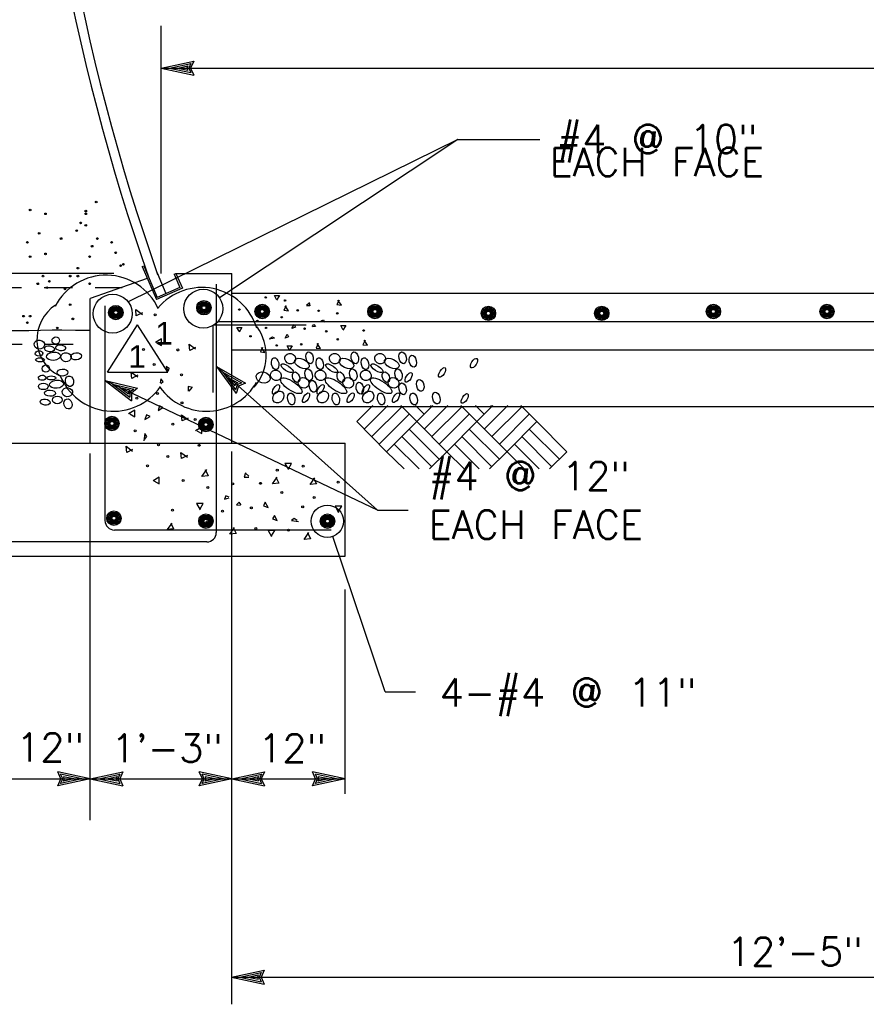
# Model space of a CAD drawing. Extents: x -24.3 to 17.7, y -17.6 to 12.4.
# Tile 3 of 14: x -17 to -13.3, y -14.5 to -10.1. Entities that reach past the tile are written whole.
import ezdxf
from ezdxf.enums import TextEntityAlignment as Align

# ---------------------------------------------------------------- set-up
doc = ezdxf.new("R2010")
doc.units = 0
doc.header["$MEASUREMENT"] = 0
doc.linetypes.add('HIDDEN2', pattern=[0.1875, 0.125, -0.0625])
doc.layers.add('01', color=7, linetype='CONTINUOUS')
doc.layers.add('02', color=7, linetype='CONTINUOUS')
doc.styles.add('ARIAL', font='Arial')
doc.styles.add('TXT_SHX', font='txt.shx')

msp = doc.modelspace()

# ---------------------------------------------------------------- linework, layer by layer
at = {"layer": '01', "color": 7, "linetype": 'CONTINUOUS'}
for p, q in [((-16.3877, -11.2666), (-16.3877, -10.1726)), ((-16.3877, -10.3596), (-16.2437, -10.3286)), ((-16.3507, -10.3596), (-16.2567, -10.3396)), ((-16.3147, -10.3596), (-16.2697, -10.3496)), ((-16.2697, -10.3496), (-16.2737, -10.3596)), ((-16.2567, -10.3396), (-16.2657, -10.3596)), ((-16.2437, -10.3286), (-16.2577, -10.3596)), ((-16.3877, -10.3596), (-9.9087, -10.3596)), ((-16.3877, -10.3596), (-16.2437, -10.3906)), ((-16.3507, -10.3596), (-16.2567, -10.3796)), ((-16.3147, -10.3596), (-16.2697, -10.3686)), ((-16.2737, -10.3596), (-16.2697, -10.3686)), ((-16.2657, -10.3596), (-16.2567, -10.3796)), ((-16.2577, -10.3596), (-16.2437, -10.3906)), ((-15.0777, -10.6756), (-16.5337, -11.3916)), ((-15.0777, -10.6756), (-16.1297, -11.3746)), ((-15.0777, -10.6756), (-14.7157, -10.6756)), ((-16.4717, -11.2366), (-16.4647, -11.2336)), ((-16.4717, -11.2366), (-16.4087, -11.3826)), ((-16.4647, -11.2336), (-16.4047, -11.3726)), ((-16.4057, -11.2646), (-16.3667, -11.3556)), ((-16.5967, -11.2666), (-18.6547, -11.2666)), ((-16.4497, -11.2886), (-16.7007, -11.3776)), ((-16.3297, -11.2706), (-16.3227, -11.2666)), ((-16.3297, -11.2706), (-16.3047, -11.3286)), ((-16.3237, -11.2666), (-16.0757, -11.2666)), ((-16.3227, -11.2666), (-16.2937, -11.3326)), ((-16.0757, -12.0166), (-16.0757, -11.2666)), ((-16.2937, -11.3326), (-16.4087, -11.3826)), ((-16.3047, -11.3286), (-16.4047, -11.3726)), ((-16.1437, -12.4116), (-16.1437, -11.3136)), ((-16.7007, -12.0166), (-16.7007, -11.3776)), ((-16.0757, -11.3546), (-3.7427, -11.3546)), ((-16.6357, -12.3586), (-16.6357, -11.4106)), ((-16.1392, -11.4796), (-9.9657, -11.4796)), ((-16.6249, -11.7028), (-16.4919, -11.4938)), ((-16.3589, -11.7028), (-16.4919, -11.4938)), ((-15.7467, -11.4948), (-16.158, -11.4948)), ((-16.158, -11.7928), (-16.158, -11.4948)), ((-16.0757, -11.6046), (-3.7427, -11.6046)), ((-15.4327, -12.3126), (-16.1437, -11.6786)), ((-16.1437, -11.6786), (-16.0157, -11.7516)), ((-16.1437, -11.6786), (-16.0567, -11.7976)), ((-15.4327, -12.3126), (-16.6357, -11.7396)), ((-16.6357, -11.7396), (-16.4927, -11.7736)), ((-16.6357, -11.7396), (-16.5187, -11.8296)), ((-16.6249, -11.7028), (-16.3589, -11.7028)), ((-16.1157, -11.7036), (-16.0327, -11.7506)), ((-16.1157, -11.7036), (-16.0597, -11.7806)), ((-16.0897, -11.7276), (-16.0617, -11.7636)), ((-16.0897, -11.7276), (-16.0487, -11.7496)), ((-16.6027, -11.7556), (-16.5087, -11.7776)), ((-16.6027, -11.7556), (-16.5257, -11.8136)), ((-16.5697, -11.7706), (-16.5327, -11.7986)), ((-16.5697, -11.7706), (-16.5247, -11.7816)), ((-16.5247, -11.7816), (-16.5327, -11.7886)), ((-16.5087, -11.7776), (-16.5257, -11.7916)), ((-16.4927, -11.7736), (-16.5187, -11.7956)), ((-16.0587, -11.7546), (-16.0617, -11.7636)), ((-16.0527, -11.7596), (-16.0597, -11.7806)), ((-16.0487, -11.7496), (-16.0587, -11.7546)), ((-16.0467, -11.7656), (-16.0567, -11.7976)), ((-16.0327, -11.7506), (-16.0527, -11.7596)), ((-16.0157, -11.7516), (-16.0467, -11.7656)), ((-16.5327, -11.7886), (-16.5327, -11.7986)), ((-16.5257, -11.7916), (-16.5257, -11.8136)), ((-16.5187, -11.7956), (-16.5187, -11.8296)), ((-16.0757, -11.8546), (-3.7427, -11.8546)), ((-15.5237, -11.9216), (-15.4527, -11.8506)), ((-15.4907, -11.9546), (-15.3867, -11.8506)), ((-15.4577, -11.9876), (-15.3247, -11.8556)), ((-15.2587, -11.9216), (-15.3297, -11.8506)), ((-15.2257, -11.8886), (-15.2637, -11.8506)), ((-15.2587, -11.9216), (-15.1877, -11.8506)), ((-15.2587, -11.9216), (-15.1877, -11.8506)), ((-15.2257, -11.9546), (-15.1217, -11.8506)), ((-15.1927, -11.8556), (-15.1977, -11.8506)), ((-15.1927, -11.9876), (-15.0597, -11.8556)), ((-14.9937, -11.9216), (-15.0647, -11.8506)), ((-14.9607, -11.8886), (-14.9987, -11.8506)), ((-14.9937, -11.9216), (-14.9227, -11.8506)), ((-14.9937, -11.9216), (-14.9227, -11.8506)), ((-14.9607, -11.9546), (-14.8557, -11.8506)), ((-14.9277, -11.8556), (-14.9317, -11.8506)), ((-14.9277, -11.9876), (-14.7947, -11.8556)), ((-14.7287, -11.9216), (-14.7997, -11.8506)), ((-15.4247, -12.0216), (-15.2917, -11.8886)), ((-15.1597, -12.0216), (-15.0267, -11.8886)), ((-14.8937, -12.0216), (-14.7617, -11.8886)), ((-15.3917, -12.0546), (-15.5237, -11.9216)), ((-15.3917, -12.0546), (-15.2587, -11.9216)), ((-15.1597, -12.0876), (-15.2917, -11.9546)), ((-15.1257, -12.0546), (-15.2587, -11.9216)), ((-15.1257, -12.0546), (-14.9937, -11.9216)), ((-14.8937, -12.0876), (-15.0267, -11.9546)), ((-14.7847, -12.1306), (-14.9937, -11.9216)), ((-14.8607, -12.0546), (-14.7287, -11.9216)), ((-14.6287, -12.0876), (-14.7617, -11.9546)), ((-14.5957, -12.0546), (-14.7287, -11.9216)), ((-15.1927, -12.1206), (-15.3247, -11.9876)), ((-14.9277, -12.1206), (-15.0597, -11.9876)), ((-14.6617, -12.1206), (-14.7947, -11.9876)), ((-17.2007, -12.0166), (-15.5757, -12.0166)), ((-15.5757, -12.5166), (-15.5757, -12.0166)), ((-15.2487, -12.1306), (-15.3587, -12.0216)), ((-14.9837, -12.1306), (-15.0927, -12.0216)), ((-14.7177, -12.1306), (-14.8277, -12.0216)), ((-16.7007, -13.6816), (-16.7007, -12.0626)), ((-16.0757, -14.4956), (-16.0757, -12.0536)), ((-15.3147, -12.1306), (-15.3917, -12.0546)), ((-15.2027, -12.1306), (-15.1257, -12.0546)), ((-15.0497, -12.1306), (-15.1257, -12.0546)), ((-14.9377, -12.1306), (-14.8607, -12.0546)), ((-14.6727, -12.1306), (-14.5957, -12.0546)), ((-15.4327, -12.3126), (-15.2967, -12.3126)), ((-15.6367, -12.4006), (-16.5937, -12.4006)), ((-15.3987, -13.1156), (-15.6297, -12.4286)), ((-16.1857, -12.4526), (-17.1187, -12.4526)), ((-17.2007, -12.5166), (-15.5757, -12.5166)), ((-15.5757, -13.5656), (-15.5757, -12.6636)), ((-15.3987, -13.1156), (-15.2637, -13.1156)), ((-16.7007, -13.4996), (-16.8447, -13.4686)), ((-16.8307, -13.4996), (-16.8447, -13.4686)), ((-16.7377, -13.4996), (-16.8317, -13.4796)), ((-16.8227, -13.4996), (-16.8317, -13.4796)), ((-16.7007, -13.4996), (-16.5567, -13.4686)), ((-16.6637, -13.4996), (-16.5697, -13.4796)), ((-16.5697, -13.4796), (-16.5787, -13.4996)), ((-16.5567, -13.4686), (-16.5707, -13.4996)), ((-16.0757, -13.4996), (-16.2197, -13.4686)), ((-16.2057, -13.4996), (-16.2197, -13.4686)), ((-16.1127, -13.4996), (-16.2067, -13.4796)), ((-16.1977, -13.4996), (-16.2067, -13.4796)), ((-16.0757, -13.4996), (-15.9317, -13.4686)), ((-16.0387, -13.4996), (-15.9447, -13.4796)), ((-15.9447, -13.4796), (-15.9537, -13.4996)), ((-15.9317, -13.4686), (-15.9457, -13.4996)), ((-15.5757, -13.4996), (-15.7197, -13.4686)), ((-15.7057, -13.4996), (-15.7197, -13.4686)), ((-15.6127, -13.4996), (-15.7067, -13.4796)), ((-15.6977, -13.4996), (-15.7067, -13.4796)), ((-17.2007, -13.4996), (-16.7007, -13.4996)), ((-16.7007, -13.4996), (-16.8447, -13.5306)), ((-16.8447, -13.5306), (-16.8307, -13.4996)), ((-16.7377, -13.4996), (-16.8317, -13.5196)), ((-16.8317, -13.5196), (-16.8227, -13.4996)), ((-16.7737, -13.4996), (-16.8187, -13.4906)), ((-16.8147, -13.4996), (-16.8187, -13.4906)), ((-16.7737, -13.4996), (-16.8187, -13.5096)), ((-16.8187, -13.5096), (-16.8147, -13.4996)), ((-16.7007, -13.4996), (-16.0757, -13.4996)), ((-16.7007, -13.4996), (-16.5567, -13.5306)), ((-16.6637, -13.4996), (-16.5697, -13.5196)), ((-16.6277, -13.4996), (-16.5827, -13.4896)), ((-16.6277, -13.4996), (-16.5827, -13.5086)), ((-16.5827, -13.4896), (-16.5867, -13.4996)), ((-16.5867, -13.4996), (-16.5827, -13.5086)), ((-16.5787, -13.4996), (-16.5697, -13.5196)), ((-16.5707, -13.4996), (-16.5567, -13.5306)), ((-16.0757, -13.4996), (-16.2197, -13.5306)), ((-16.2197, -13.5306), (-16.2057, -13.4996)), ((-16.1127, -13.4996), (-16.2067, -13.5196)), ((-16.2067, -13.5196), (-16.1977, -13.4996)), ((-16.1487, -13.4996), (-16.1937, -13.4906)), ((-16.1897, -13.4996), (-16.1937, -13.4906)), ((-16.1487, -13.4996), (-16.1937, -13.5096)), ((-16.1937, -13.5096), (-16.1897, -13.4996)), ((-16.0757, -13.4996), (-15.5757, -13.4996)), ((-16.0757, -13.4996), (-15.9317, -13.5306)), ((-16.0387, -13.4996), (-15.9447, -13.5196)), ((-16.0027, -13.4996), (-15.9577, -13.4896)), ((-16.0027, -13.4996), (-15.9577, -13.5086)), ((-15.9577, -13.4896), (-15.9617, -13.4996)), ((-15.9617, -13.4996), (-15.9577, -13.5086)), ((-15.9537, -13.4996), (-15.9447, -13.5196)), ((-15.9457, -13.4996), (-15.9317, -13.5306)), ((-15.5757, -13.4996), (-15.7197, -13.5306)), ((-15.7197, -13.5306), (-15.7057, -13.4996)), ((-15.6127, -13.4996), (-15.7067, -13.5196)), ((-15.7067, -13.5196), (-15.6977, -13.4996)), ((-15.6487, -13.4996), (-15.6937, -13.4906)), ((-15.6897, -13.4996), (-15.6937, -13.4906)), ((-15.6487, -13.4996), (-15.6937, -13.5096)), ((-15.6937, -13.5096), (-15.6897, -13.4996)), ((-16.0767, -14.3756), (-15.9327, -14.3446)), ((-15.9327, -14.3446), (-15.9467, -14.3756)), ((-16.0767, -14.3756), (-9.9087, -14.3756)), ((-16.0767, -14.3756), (-15.9327, -14.4066)), ((-16.0397, -14.3756), (-15.9457, -14.3556)), ((-16.0397, -14.3756), (-15.9457, -14.3956)), ((-16.0037, -14.3756), (-15.9587, -14.3656)), ((-16.0037, -14.3756), (-15.9587, -14.3846)), ((-15.9587, -14.3656), (-15.9627, -14.3756)), ((-15.9627, -14.3756), (-15.9587, -14.3846)), ((-15.9457, -14.3556), (-15.9547, -14.3756)), ((-15.9547, -14.3756), (-15.9457, -14.3956)), ((-15.9467, -14.3756), (-15.9327, -14.4066))]:
    msp.add_line(p, q, dxfattribs=at)
at = {"layer": '01', "color": 7, "linetype": 'HIDDEN2'}
for p, q in [((-17.5797, -11.3286), (-16.5597, -11.3286)), ((-17.5767, -11.5786), (-16.6997, -11.5786))]:
    msp.add_line(p, q, dxfattribs=at)
at = {"layer": '01', "color": 7, "linetype": 'CONTINUOUS'}
msp.add_lwpolyline([(-17.0617, -11.5196), (-16.9727, -11.5196), (-16.8687, -11.5156), (-16.8267, -11.5156), (-16.7667, -11.5176), (-16.7007, -11.5176)], dxfattribs=at)
for centre, radius in [((-16.6747, -10.9516), 0.00361), ((-16.9667, -10.9866), 0.00361), ((-16.8987, -11.0036), 0.00361), ((-16.7207, -10.9916), 0.00361), ((-16.7207, -11.0036), 0.00361), ((-16.7437, -11.0436), 0.00361), ((-16.9267, -11.0896), 0.00361), ((-16.7607, -11.0776), 0.00361), ((-16.7207, -11.0546), 0.00361), ((-16.9787, -11.1296), 0.00361), ((-16.8297, -11.1126), 0.00361), ((-16.6697, -11.1126), 0.00361), ((-16.6067, -11.1296), 0.00361), ((-16.8987, -11.1806), 0.00361), ((-16.6927, -11.1466), 0.00361), ((-16.5887, -11.1756), 0.00361), ((-16.9667, -11.1926), 0.00361), ((-16.7037, -11.1926), 0.00361), ((-16.7557, -11.2436), 0.00361), ((-16.5667, -11.2326), 0.00361), ((-16.5547, -11.2266), 0.00361), ((-16.9327, -11.3126), 0.00361), ((-16.9097, -11.2786), 0.00361), ((-16.8817, -11.3016), 0.00361), ((-16.7897, -11.2786), 0.00361), ((-16.7557, -11.2786), 0.00361), ((-16.7037, -11.3126), 0.00361), ((-16.8927, -11.3296), 0.00361), ((-16.8127, -11.3356), 0.00361), ((-16.2017, -11.4226), 0.0861), ((-16.6017, -11.4446), 0.0861), ((-16.1987, -11.4182), 0.0319), ((-16.1987, -11.4182), 0.0266), ((-16.1987, -11.4182), 0.0222), ((-16.7897, -11.4046), 0.00361), ((-16.588, -11.4397), 0.0319), ((-16.588, -11.4397), 0.0266), ((-16.588, -11.4397), 0.0222), ((-16.588, -11.4397), 0.0185), ((-16.588, -11.4397), 0.0154), ((-16.588, -11.4397), 0.0128), ((-16.588, -11.4397), 0.0107), ((-16.588, -11.4397), 0.0089), ((-16.1987, -11.4182), 0.0185), ((-16.1987, -11.4182), 0.0154), ((-16.1987, -11.4182), 0.0128), ((-16.1987, -11.4182), 0.0107), ((-16.1987, -11.4182), 0.0089), ((-15.9415, -11.4351), 0.0319), ((-15.9415, -11.4351), 0.0266), ((-15.9415, -11.4351), 0.0222), ((-15.9415, -11.4351), 0.0185), ((-15.9415, -11.4351), 0.0154), ((-15.9415, -11.4351), 0.0128), ((-15.9415, -11.4351), 0.0107), ((-15.9415, -11.4351), 0.0089), ((-15.4435, -11.4351), 0.0319), ((-15.4435, -11.4351), 0.0266), ((-15.4435, -11.4351), 0.0222), ((-15.4435, -11.4351), 0.0185), ((-15.4435, -11.4351), 0.0154), ((-15.4435, -11.4351), 0.0128), ((-15.4435, -11.4351), 0.0107), ((-15.4435, -11.4351), 0.0089), ((-14.9425, -11.4431), 0.0319), ((-14.9425, -11.4431), 0.0266), ((-14.9425, -11.4431), 0.0222), ((-14.9425, -11.4431), 0.0185), ((-14.9425, -11.4431), 0.0154), ((-14.9425, -11.4431), 0.0128), ((-14.9425, -11.4431), 0.0107), ((-14.9425, -11.4431), 0.0089), ((-14.4415, -11.4431), 0.0319), ((-14.4415, -11.4431), 0.0266), ((-14.4415, -11.4431), 0.0222), ((-14.4415, -11.4431), 0.0185), ((-14.4415, -11.4431), 0.0154), ((-14.4415, -11.4431), 0.0128), ((-14.4415, -11.4431), 0.0107), ((-14.4415, -11.4431), 0.0089), ((-13.9486, -11.4351), 0.0319), ((-13.9486, -11.4351), 0.0266), ((-13.9486, -11.4351), 0.0222), ((-13.9486, -11.4351), 0.0185), ((-13.9486, -11.4351), 0.0154), ((-13.9486, -11.4351), 0.0128), ((-13.9486, -11.4351), 0.0107), ((-13.9486, -11.4351), 0.0089), ((-13.4466, -11.4351), 0.0319), ((-13.4466, -11.4351), 0.0266), ((-13.4466, -11.4351), 0.0222), ((-13.4466, -11.4351), 0.0185), ((-13.4466, -11.4351), 0.0154), ((-13.4466, -11.4351), 0.0128), ((-13.4466, -11.4351), 0.0107), ((-13.4466, -11.4351), 0.0089), ((-16.9957, -11.4556), 0.00361), ((-16.9787, -11.4846), 0.00361), ((-16.9667, -11.4556), 0.00361), ((-16.7777, -11.4676), 0.00361), ((-16.8467, -11.5076), 0.00361), ((-16.605, -11.9297), 0.0319), ((-16.605, -11.9297), 0.0266), ((-16.605, -11.9297), 0.0222), ((-16.605, -11.9297), 0.0185), ((-16.605, -11.9297), 0.0154), ((-16.605, -11.9297), 0.0128), ((-16.1903, -11.9344), 0.0319), ((-16.1903, -11.9344), 0.0266), ((-16.1903, -11.9344), 0.0222), ((-16.1903, -11.9344), 0.0185), ((-16.605, -11.9297), 0.0107), ((-16.605, -11.9297), 0.0089), ((-16.1903, -11.9344), 0.0154), ((-16.1903, -11.9344), 0.0128), ((-16.1903, -11.9344), 0.0107), ((-16.1903, -11.9344), 0.0089), ((-15.6537, -12.3616), 0.0712), ((-16.5962, -12.3482), 0.0319), ((-16.5962, -12.3482), 0.0266), ((-16.5962, -12.3482), 0.0222), ((-16.5962, -12.3482), 0.0185), ((-16.5962, -12.3482), 0.0154), ((-16.5962, -12.3482), 0.0128), ((-16.5962, -12.3482), 0.0107), ((-16.5962, -12.3482), 0.0089), ((-16.1901, -12.3611), 0.0319), ((-16.1901, -12.3611), 0.0266), ((-16.1901, -12.3611), 0.0222), ((-16.1901, -12.3611), 0.0185), ((-16.1901, -12.3611), 0.0154), ((-16.1901, -12.3611), 0.0128), ((-16.1901, -12.3611), 0.0107), ((-16.1901, -12.3611), 0.0089), ((-15.6531, -12.3613), 0.0319), ((-15.6531, -12.3613), 0.0266), ((-15.6531, -12.3613), 0.0222), ((-15.6531, -12.3613), 0.0185), ((-15.6531, -12.3613), 0.0154), ((-15.6531, -12.3613), 0.0128), ((-15.6531, -12.3613), 0.0107), ((-15.6531, -12.3613), 0.0089)]:
    msp.add_circle(centre, radius, dxfattribs=at)
for centre, radius, start, end in [((-7.2424, -8.0584), 9.7498, 180.86487, 199.33073), ((-7.2424, -8.0584), 9.7082, 180.86487, 199.33073), ((-16.6309, -11.528), 0.2533, 24.5597, 152.9258), ((-16.2076, -11.5823), 0.2533, 16.9937, 140.2123), ((-16.7564, -11.5581), 0.1801, 122.7474, 242.8487), ((-16.1366, -11.6279), 0.2129, 318.5024, 35.8731), ((-16.5993, -11.6226), 0.2533, 201.686, 325.3029), ((-16.1869, -11.6226), 0.2533, 215.4479, 330.668), ((-16.5942, -12.3586), 0.0417, 180, 270), ((-16.1858, -12.4113), 0.0417, 270, 360)]:
    msp.add_arc(centre, radius, start, end, dxfattribs=at)
for centre, major_axis, ratio in [((-16.9257, -11.5811), (0.0228, -0.0031), 0.872178), ((-16.8533, -11.5635), (0.0154, 0.0066), 0.943549), ((-16.9278, -11.6205), (0.0166, 0.001), 0.695424), ((-16.8813, -11.5998), (0.0217, -0.0031), 0.60385), ((-16.8637, -11.6329), (0.0311, 0.0031), 0.576005), ((-16.8316, -11.5956), (0.0217, -0.0031), 0.60385), ((-15.7322, -11.6396), (-0.0055, 0.026), 0.599528), ((-15.5322, -11.6396), (-0.0055, 0.026), 0.599528), ((-15.3212, -11.6396), (-0.0055, 0.026), 0.599528), ((-16.9226, -11.6485), (0.0197, 0), 0.453554), ((-16.8077, -11.6371), (0.0228, -0.0031), 0.872178), ((-16.7632, -11.6329), (-0.024, -0.0016), 0.646571), ((-15.8842, -11.6656), (-0.0055, 0.026), 0.599528), ((-15.8177, -11.6431), (-0.0202, 0.0142), 0.915279), ((-15.7662, -11.6646), (-0.0315, 0.015), 0.562188), ((-15.6872, -11.6656), (-0.0055, 0.026), 0.599528), ((-15.6207, -11.6431), (-0.0202, 0.0142), 0.915279), ((-15.5692, -11.6646), (-0.0315, 0.015), 0.562188), ((-15.4872, -11.6656), (-0.0055, 0.026), 0.599528), ((-15.4207, -11.6431), (-0.0202, 0.0142), 0.915279), ((-15.3692, -11.6646), (-0.0315, 0.015), 0.562188), ((-15.2762, -11.6546), (-0.0055, 0.026), 0.599528), ((-15.0057, -11.6631), (0.013, 0.0205), 0.445558), ((-16.8972, -11.6871), (0.0154, 0.0066), 0.943549), ((-16.8237, -11.7047), (-0.024, -0.0016), 0.646571), ((-15.9372, -11.7266), (-0.0304, 0.007), 0.790099), ((-15.8807, -11.7171), (-0.0202, 0.0142), 0.915279), ((-15.8317, -11.6856), (-0.026, 0.017), 0.365968), ((-15.7917, -11.7251), (-0.009, 0.0225), 0.615421), ((-15.7362, -11.7146), (-0.0055, 0.026), 0.599528), ((-15.6837, -11.7171), (-0.0202, 0.0142), 0.915279), ((-15.6347, -11.6856), (-0.026, 0.017), 0.365968), ((-15.5947, -11.7251), (-0.009, 0.0225), 0.615421), ((-15.5392, -11.7146), (-0.0055, 0.026), 0.599528), ((-15.4837, -11.7171), (-0.0202, 0.0142), 0.915279), ((-15.4347, -11.6856), (-0.026, 0.017), 0.365968), ((-15.3947, -11.7251), (-0.009, 0.0225), 0.615421), ((-15.3392, -11.7146), (-0.0055, 0.026), 0.599528), ((-15.1467, -11.7041), (0.013, 0.0205), 0.445558), ((-16.9137, -11.7275), (0.0166, 0.001), 0.695424), ((-16.8734, -11.7286), (0.0197, 0), 0.453554), ((-16.8496, -11.7565), (0.0311, 0.0031), 0.576005), ((-16.7926, -11.7431), (0.0052, -0.0228), 0.773526), ((-15.8127, -11.7631), (-0.0461, 0.0308), 0.357541), ((-15.7587, -11.7501), (-0.0202, 0.0142), 0.915279), ((-15.7172, -11.7656), (-0.0055, 0.026), 0.599528), ((-15.6157, -11.7631), (-0.0461, 0.0308), 0.357541), ((-15.5617, -11.7501), (-0.0202, 0.0142), 0.915279), ((-15.4157, -11.7631), (-0.0461, 0.0308), 0.357541), ((-15.3617, -11.7501), (-0.0202, 0.0142), 0.915279), ((-15.2947, -11.7261), (0.013, 0.0205), 0.445558), ((-15.2432, -11.7616), (-0.0055, 0.026), 0.599528), ((-16.9086, -11.7658), (0.0217, 0), 0.668043), ((-16.8786, -11.7958), (0.0248, -0.001), 0.540552), ((-16.8019, -11.7917), (0.0228, -0.0031), 0.872178), ((-15.8807, -11.7791), (0.013, 0.0205), 0.445558), ((-15.8702, -11.8131), (0.0165, 0.0225), 0.822116), ((-15.6837, -11.7791), (0.013, 0.0205), 0.445558), ((-15.6732, -11.8131), (0.0165, 0.0225), 0.822116), ((-15.5102, -11.7736), (-0.0055, 0.026), 0.599528), ((-15.4837, -11.7791), (0.013, 0.0205), 0.445558), ((-15.4732, -11.8131), (0.0165, 0.0225), 0.822116), ((-15.3212, -11.7766), (-0.0055, 0.026), 0.599528), ((-16.9003, -11.8352), (0.0217, -0.0031), 0.60385), ((-16.8465, -11.8259), (0.0217, 0), 0.771092), ((-16.7989, -11.8435), (0.0072, -0.0217), 0.776129), ((-15.8132, -11.8216), (-0.0055, 0.026), 0.599528), ((-15.7477, -11.8161), (0.013, 0.0205), 0.445558), ((-15.6162, -11.8216), (-0.0055, 0.026), 0.599528), ((-15.5507, -11.8161), (0.013, 0.0205), 0.445558), ((-15.4162, -11.8216), (-0.0055, 0.026), 0.599528), ((-15.3507, -11.8161), (0.013, 0.0205), 0.445558), ((-15.2722, -11.8216), (-0.0055, 0.026), 0.599528), ((-15.1722, -11.8176), (-0.0055, 0.026), 0.599528), ((-15.0467, -11.8191), (0.013, 0.0205), 0.445558)]:
    msp.add_ellipse(centre, major_axis=major_axis, ratio=ratio, dxfattribs=at)
at = {"layer": '02', "color": 7, "linetype": 'CONTINUOUS'}
for p, q in [((-15.7457, -11.4066), (-15.7347, -11.3966)), ((-16.2637, -11.7866), (-16.2507, -11.7706)), ((-16.0007, -12.1626), (-16.0157, -12.1496))]:
    msp.add_line(p, q, dxfattribs=at)
for points in [[(-15.8777, -11.3816), (-15.8877, -11.3646), (-15.8657, -11.3646), (-15.8777, -11.3846)], [(-15.7347, -11.3946), (-15.7307, -11.4096), (-15.7457, -11.4096)], [(-15.6017, -11.3846), (-15.6117, -11.4046), (-15.5907, -11.4066), (-15.6067, -11.3846)], [(-16.4707, -11.4406), (-16.4977, -11.4546), (-16.4997, -11.4266), (-16.4707, -11.4476)], [(-15.9597, -11.4116), (-15.9697, -11.4316), (-15.9497, -11.4336), (-15.9647, -11.4116)], [(-15.8357, -11.4096), (-15.8457, -11.4296), (-15.8247, -11.4316), (-15.8407, -11.4096)], [(-15.6807, -11.4756), (-15.6707, -11.4716), (-15.6657, -11.4826), (-15.6807, -11.4776)], [(-16.0437, -11.5226), (-16.0537, -11.5056), (-16.0317, -11.5056), (-16.0437, -11.5266)], [(-15.7207, -11.5006), (-15.7137, -11.4926), (-15.7057, -11.5006), (-15.7187, -11.5026)], [(-15.5847, -11.5146), (-15.5947, -11.4976), (-15.5727, -11.4976), (-15.5847, -11.5176)], [(-16.4077, -11.5716), (-16.3857, -11.5846), (-16.3857, -11.5556), (-16.4127, -11.5716)], [(-15.9057, -11.5526), (-15.8957, -11.5466), (-15.8877, -11.5526), (-15.9107, -11.5566)], [(-15.4867, -11.5616), (-15.4967, -11.5816), (-15.4767, -11.5836), (-15.4917, -11.5616)], [(-16.2357, -11.5936), (-16.2617, -11.6066), (-16.2647, -11.5796), (-16.2357, -11.6006)], [(-15.9397, -11.5936), (-15.9497, -11.6136), (-15.9297, -11.6156), (-15.9447, -11.5936)], [(-15.8217, -11.6036), (-15.8317, -11.5866), (-15.8097, -11.5866), (-15.8217, -11.6066)], [(-15.6937, -11.5766), (-15.7037, -11.5966), (-15.6837, -11.5986), (-15.6987, -11.5766)], [(-16.3557, -11.6986), (-16.3517, -11.6856), (-16.3657, -11.6786), (-16.3587, -11.6986)], [(-16.4907, -11.7166), (-16.5177, -11.7306), (-16.5197, -11.7026), (-16.4907, -11.7236)], [(-16.3897, -11.7526), (-16.3787, -11.7436), (-16.3897, -11.7326), (-16.3917, -11.7506)], [(-16.2487, -11.7706), (-16.2687, -11.7666), (-16.2687, -11.7866)], [(-16.5267, -11.8876), (-16.5037, -11.9006), (-16.5037, -11.8716), (-16.5317, -11.8876)], [(-16.2687, -11.9056), (-16.2957, -11.9186), (-16.2977, -11.8916), (-16.2687, -11.9126)], [(-16.2307, -11.9616), (-16.2077, -11.9746), (-16.2077, -11.9456), (-16.2357, -11.9616)], [(-16.4597, -11.9996), (-16.4507, -11.9866), (-16.4597, -11.9746), (-16.4637, -12.0066)], [(-16.5137, -12.0446), (-16.5397, -12.0586), (-16.5427, -12.0306), (-16.5137, -12.0516)], [(-16.2717, -12.0716), (-16.2977, -12.0846), (-16.3007, -12.0576), (-16.2717, -12.0786)], [(-16.1937, -12.1336), (-16.1797, -12.1606), (-16.2077, -12.1636), (-16.1867, -12.1336)], [(-15.8257, -12.1296), (-15.8117, -12.1066), (-15.8417, -12.1066), (-15.8257, -12.1336)], [(-16.4197, -12.1836), (-16.3967, -12.1966), (-16.3967, -12.1676), (-16.4237, -12.1836)], [(-16.0157, -12.1476), (-16.0207, -12.1676), (-16.0007, -12.1676)], [(-15.8817, -12.1676), (-15.8677, -12.1936), (-15.8957, -12.1966), (-15.8747, -12.1676)], [(-15.7157, -12.1696), (-15.7017, -12.1966), (-15.7297, -12.1996), (-15.7087, -12.1696)], [(-16.0877, -12.2546), (-16.1017, -12.2496), (-16.1077, -12.2636), (-16.0877, -12.2576)], [(-16.2157, -12.3066), (-16.2017, -12.2836), (-16.2317, -12.2836), (-16.2157, -12.3116)], [(-16.0337, -12.2886), (-16.0437, -12.2776), (-16.0547, -12.2886), (-16.0367, -12.2906)], [(-15.6037, -12.3176), (-15.5897, -12.2956), (-15.6197, -12.2956), (-15.6037, -12.3226)], [(-15.7877, -12.3576), (-15.8007, -12.3496), (-15.8117, -12.3576), (-15.7807, -12.3626)], [(-16.3457, -12.3696), (-16.3327, -12.3956), (-16.3597, -12.3986), (-16.3397, -12.3696)], [(-16.0697, -12.3896), (-16.0567, -12.4156), (-16.0837, -12.4186), (-16.0637, -12.3896)], [(-15.8997, -12.4256), (-15.8857, -12.4026), (-15.9157, -12.4026), (-15.8997, -12.4296)], [(-15.7417, -12.4116), (-15.7287, -12.4386), (-15.7557, -12.4416), (-15.7357, -12.4116)]]:
    msp.add_lwpolyline(points, dxfattribs=at)
for points in [[(-15.8107, -11.5096), (-15.8007, -11.4926), (-15.7947, -11.5046)], [(-15.8407, -11.5526), (-15.8307, -11.5356), (-15.8247, -11.5476)], [(-16.4017, -11.8726), (-16.3797, -11.8586), (-16.3957, -11.8516)], [(-16.4597, -11.9126), (-16.4367, -11.8986), (-16.4527, -11.8916)], [(-15.9147, -12.3006), (-15.9277, -12.2776), (-15.9357, -12.2936)], [(-15.8747, -12.3576), (-15.8877, -12.3356), (-15.8957, -12.3516)]]:
    msp.add_lwpolyline(points, close=True, dxfattribs=at)
for centre, radius in [((-15.9257, -11.3729), 0.00325), ((-15.8402, -11.3864), 0.00325), ((-16.0422, -11.4264), 0.00325), ((-15.7847, -11.4299), 0.00325), ((-15.6922, -11.4319), 0.00325), ((-16.4144, -11.4496), 0.00433), ((-15.9627, -11.4769), 0.00325), ((-15.8552, -11.4604), 0.00325), ((-15.6097, -11.4434), 0.00325), ((-15.9242, -11.5074), 0.00325), ((-15.7542, -11.5109), 0.00325), ((-15.6582, -11.5224), 0.00325), ((-15.4932, -11.5189), 0.00325), ((-15.9932, -11.5444), 0.00325), ((-15.6077, -11.5579), 0.00325), ((-16.4664, -11.6023), 0.00433), ((-16.3138, -11.605), 0.00433), ((-15.8772, -11.5849), 0.00325), ((-15.7692, -11.5799), 0.00325), ((-16.4191, -11.6696), 0.00433), ((-16.2984, -11.715), 0.00433), ((-16.4957, -11.8176), 0.00433), ((-16.4038, -11.7976), 0.00433), ((-16.2958, -11.8383), 0.00433), ((-16.2378, -11.9123), 0.00433), ((-16.5024, -11.9616), 0.00433), ((-16.3364, -11.9323), 0.00433), ((-16.3991, -12.0243), 0.00433), ((-16.2198, -12.0263), 0.00433), ((-16.3584, -12.0756), 0.00433), ((-16.4484, -12.1163), 0.00433), ((-15.8747, -12.1361), 0.00433), ((-15.7607, -12.1181), 0.00433), ((-16.2911, -12.1816), 0.00433), ((-16.182, -12.2121), 0.00433), ((-16.072, -12.1968), 0.00433), ((-15.9487, -12.1941), 0.00433), ((-15.6054, -12.1895), 0.00433), ((-15.8547, -12.2348), 0.00433), ((-15.7114, -12.2568), 0.00433), ((-16.3374, -12.3128), 0.00433), ((-15.9894, -12.3021), 0.00433), ((-15.7627, -12.2975), 0.00433), ((-16.1174, -12.3175), 0.00433), ((-15.6707, -12.3468), 0.00433), ((-16.1847, -12.3648), 0.00433), ((-15.9694, -12.3941), 0.00433), ((-15.8254, -12.4008), 0.00433)]:
    msp.add_circle(centre, radius, dxfattribs=at)

# ---------------------------------------------------------------- texts
at = {"layer": '01', "color": 7, "linetype": 'CONTINUOUS', "style": 'TXT_SHX'}
for s, p in [('#4 @ 10"', (-14.6407, -10.7356)), ('4-#4 @ 11"', (-15.1577, -13.1806))]:
    msp.add_text(s, height=0.125, dxfattribs=at).set_placement(p)
at = {"layer": '01', "color": 7, "linetype": 'CONTINUOUS'}
for s, height, style, p in [('EACH FACE', 0.125, 'TXT_SHX', (-14.1988, -10.8366)), ('1', 0.1, 'ARIAL', (-16.3746, -11.5808)), ('1', 0.1, 'ARIAL', (-16.4936, -11.6838)), ('#4 @ 12"', 0.125, 'TXT_SHX', (-14.7611, -12.2236)), ('EACH FACE', 0.125, 'TXT_SHX', (-14.7328, -12.4396)), ('12"', 0.125, 'TXT_SHX', (-16.8787, -13.4226)), ('1\'-3"', 0.125, 'TXT_SHX', (-16.3619, -13.4266)), ('12"', 0.125, 'TXT_SHX', (-15.8097, -13.4266)), ('12\'-5"', 0.125, 'TXT_SHX', (-13.5892, -14.3257))]:
    msp.add_text(s, height=height, dxfattribs=dict(at, style=style)).set_placement(p, align=Align.CENTER)

doc.saveas('drawing.dxf')
